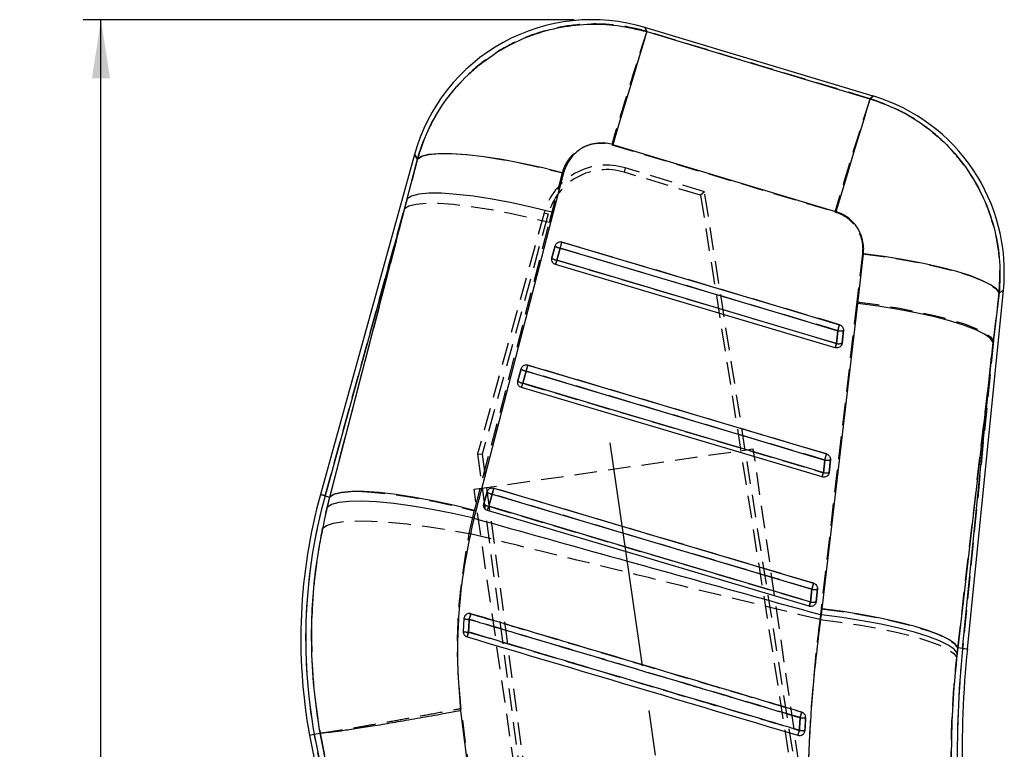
# Model space of a CAD drawing. Extents: x 50 to 374, y 9 to 288.
# Tile 19 of 22: x 50 to 106, y 247 to 288. Entities that reach past the tile are written whole.
import ezdxf

# ---------------------------------------------------------------- set-up
doc = ezdxf.new("R2010")
doc.units = 0
doc.linetypes.add('CENTERX2', pattern=[20.32, 12.7, -2.54, 2.54, -2.54])
doc.linetypes.add('HIDDEN', pattern=[1.905, 1.27, -0.635])
doc.layers.get('0').update_dxf_attribs({"linetype": 'CONTINUOUS'})
doc.layers.add('FORMATO', color=179, linetype='CONTINUOUS')
doc.styles.add('SLDTEXTSTYLE0', font='TXT', dxfattribs={"width": 0.75})
doc.dimstyles.new('SLDDIMSTYLE1', dxfattribs={"dimtxt": 3.5, "dimasz": 3.302, "dimexe": 0, "dimexo": 0.0625, "dimgap": 0.875, "dimtad": 1, "dimdec": 0, "dimrnd": 1e-09, "dimzin": 12, "dimtxsty": 'SLDTEXTSTYLE0', "dimsah": 1, "dimcen": 0.09, "dimazin": 3, "dimtfac": 1, "dimtdec": 0, "dimtofl": 0, "dimtmove": 0, "dimatfit": 3, "dimtolj": 1, "dimtzin": 12})

# ---------------------------------------------------------------- blocks, each defined once
blk = doc.blocks.new('_D_1')
at = {"layer": 'FORMATO'}
for p, q in [((81.554, 288.102), (53.934, 288.102)), ((54.934, 97.204), (54.934, 288.102)), ((83.774, 97.204), (53.934, 97.204))]:
    blk.add_line(p, q, dxfattribs=at)
for points in [[(54.934, 288.102), (54.426, 284.8), (55.442, 284.8)], [(54.934, 97.204), (55.442, 100.506), (54.426, 100.506)]]:
    blk.add_solid(points, dxfattribs=at)
at = {"layer": 'FORMATO', "insert": (50.422, 186.728), "char_height": 3.5, "attachment_point": 1, "rotation": 90, "style": 'SLDTEXTSTYLE0'}
blk.add_mtext('191', dxfattribs=at)

msp = doc.modelspace()

# ---------------------------------------------------------------- linework, layer by layer
at = {"color": 7, "linetype": 'CONTINUOUS'}
for p, q in [((98.3878, 283.7986), (85.5353, 287.6637)), ((96.285, 277.2887), (83.7263, 281.0629)), ((72.5755, 280.5091), (67.2805, 261.3649)), ((72.1664, 278.0129), (72.7445, 280.2526)), ((80.9609, 279.4845), (80.3782, 277.2463)), ((72.1664, 278.0129), (67.5418, 261.2926)), ((67.8074, 261.2192), (72.1664, 278.0129)), ((80.3782, 277.2463), (76.0178, 260.4536)), ((80.3039, 274.689), (80.4925, 275.3708)), ((80.582, 274.5563), (80.7706, 275.2382)), ((97.509, 272.1288), (97.8316, 274.9161)), ((80.2991, 274.669), (80.3039, 274.689)), ((80.582, 274.5563), (80.5107, 274.3166)), ((96.2447, 269.6308), (80.5107, 274.3166)), ((103.6805, 252.6739), (105.7075, 272.8493)), ((105.469, 272.7147), (105.1415, 269.9281)), ((95.5066, 254.9286), (97.509, 272.1288)), ((96.388, 270.587), (96.316, 269.8705)), ((96.7059, 270.6062), (96.634, 269.8896)), ((96.316, 269.8705), (96.2447, 269.6308)), ((96.634, 269.8896), (96.6143, 269.8096)), ((105.1415, 269.9281), (103.1408, 252.7281)), ((103.4107, 252.701), (105.1415, 269.9281)), ((78.3879, 267.7615), (78.5765, 268.4433)), ((78.666, 267.6288), (78.8546, 268.3107)), ((78.3831, 267.7413), (78.3879, 267.7615)), ((95.5133, 262.3506), (78.5946, 267.3891)), ((95.6566, 263.3068), (95.5846, 262.5902)), ((95.9745, 263.3259), (95.9025, 262.6094)), ((95.9025, 262.6094), (95.883, 262.5295)), ((76.4719, 260.834), (76.6605, 261.5158)), ((67.5418, 261.2926), (67.8074, 261.2192)), ((67.6596, 260.6363), (67.8074, 261.2192)), ((76.75, 260.7013), (76.9386, 261.3831)), ((76.0178, 260.4536), (75.9119, 260.0279)), ((76.467, 260.8137), (76.4719, 260.834)), ((94.7818, 255.0703), (76.6786, 260.4616)), ((94.9252, 256.0265), (94.8532, 255.3099)), ((95.2431, 256.0456), (95.1711, 255.3291)), ((95.1711, 255.3291), (95.1516, 255.2493)), ((95.4675, 254.5849), (95.5066, 254.9286)), ((75.3569, 254.3777), (75.3155, 253.6496)), ((75.3681, 254.4407), (75.3569, 254.3777)), ((103.1408, 252.7281), (103.1057, 252.4254)), ((103.4107, 252.701), (103.1408, 252.7281)), ((75.1699, 249.1876), (75.5433, 246.2361)), ((66.6655, 247.8176), (66.9318, 247.8682)), ((66.6655, 247.8176), (78.1795, 189.9998)), ((66.9318, 247.8682), (67.2658, 247.9317)), ((66.9318, 247.8682), (76.9663, 197.4804)), ((67.2662, 247.9317), (67.2658, 247.9317)), ((67.7724, 245.3272), (67.2662, 247.9317)), ((94.5188, 247.99), (94.5384, 248.0808))]:
    msp.add_line(p, q, dxfattribs=at)
at = {"color": 7, "linetype": 'HIDDEN'}
for p, q in [((72.7381, 280.2622), (72.015, 277.4656)), ((80.1702, 276.6917), (80.8999, 279.4858)), ((84.4338, 279.7532), (84.3625, 279.5165)), ((88.6686, 278.2186), (84.3625, 279.5165)), ((88.8893, 278.4111), (84.4338, 279.7532)), ((88.8893, 278.4111), (88.6686, 278.2186)), ((88.6686, 278.2186), (102.4782, 190.4171)), ((102.7611, 190.4582), (88.8893, 278.4111)), ((67.5418, 261.2926), (72.015, 277.4656)), ((72.015, 277.4656), (67.7949, 261.2226)), ((79.8632, 277.2284), (76.1235, 263.655)), ((80.1022, 277.1625), (76.3815, 263.6373)), ((79.8632, 277.2284), (80.1022, 277.1625)), ((75.9459, 260.4521), (80.1702, 276.6917)), ((80.4925, 275.3705), (80.3039, 274.6887)), ((80.7727, 275.2384), (80.5841, 274.5566)), ((97.7763, 274.9137), (97.4624, 272.2106)), ((80.3039, 274.6887), (80.2972, 274.6583)), ((105.1499, 270.0116), (105.4673, 272.7138)), ((97.4624, 272.2106), (95.4481, 254.9261)), ((96.3181, 269.8706), (96.3901, 270.5871)), ((96.6341, 269.89), (96.7061, 270.6066)), ((96.6184, 269.8204), (96.6341, 269.89)), ((103.1412, 252.7281), (105.1499, 270.0116)), ((105.1499, 270.0116), (103.4107, 252.701)), ((78.5764, 268.443), (78.3878, 267.7612)), ((78.8568, 268.3109), (78.6682, 267.629)), ((78.3878, 267.7612), (78.3811, 267.7303)), ((75.9249, 261.6564), (91.6351, 263.9378)), ((102.4143, 189.7116), (91.6351, 263.9378)), ((76.1235, 263.655), (76.3815, 263.6373)), ((76.1235, 263.655), (86.1617, 188.0476)), ((76.3815, 263.6373), (86.4447, 188.0887)), ((95.5868, 262.5903), (95.6588, 263.3068)), ((95.9027, 262.6097), (95.9747, 263.3263)), ((95.8872, 262.5406), (95.9027, 262.6097)), ((86.7041, 187.4301), (75.9249, 261.6564)), ((76.6604, 261.5155), (76.4718, 260.8336)), ((67.7949, 261.2226), (67.3853, 259.4587)), ((67.5418, 261.2926), (67.7949, 261.2226)), ((76.9408, 261.3833), (76.7522, 260.7015)), ((75.6523, 259.1639), (75.9459, 260.4521)), ((76.4718, 260.8336), (76.465, 260.8025)), ((94.8554, 255.31), (94.9274, 256.0266)), ((95.1712, 255.3295), (95.2432, 256.046)), ((95.1559, 255.2607), (95.1712, 255.3295)), ((95.4481, 254.9261), (95.3802, 254.3188)), ((103.0804, 252.1931), (103.1412, 252.7281)), ((103.4107, 252.701), (103.1412, 252.7281)), ((75.697, 245.5014), (75.1986, 249.3211)), ((77.06, 197.0096), (66.9318, 247.8682)), ((67.2668, 247.9318), (67.2669, 247.9319)), ((67.2669, 247.9319), (67.918, 244.594)), ((94.5384, 248.0808), (94.5255, 248.0094))]:
    msp.add_line(p, q, dxfattribs=at)
at = {"color": 8, "linetype": 'CONTINUOUS', "flags": 128}
for points in [[(85.5353, 287.6637), (85.5476, 287.6366), (85.6422, 287.4282)], [(98.2001, 283.6515), (98.367, 283.7823), (98.3878, 283.7986)], [(72.7445, 280.2526), (72.595, 280.4795), (72.5755, 280.5091)], [(105.7075, 272.8493), (105.6812, 272.8344), (105.469, 272.7147)], [(67.2805, 261.3649), (67.2968, 261.3604), (67.3459, 261.3468), (67.4275, 261.3242), (67.5418, 261.2926)], [(103.4107, 252.701), (103.5287, 252.6891), (103.613, 252.6807), (103.6636, 252.6756), (103.6805, 252.6739)]]:
    msp.add_lwpolyline(points, dxfattribs=at)
at = {"color": 7, "linetype": 'HIDDEN', "flags": 128}
for points in [[(85.6388, 287.4357), (85.5464, 287.6391), (85.5353, 287.6637)], [(98.1995, 283.6509), (91.9725, 285.5273), (85.6388, 287.4357)], [(98.3878, 283.7986), (98.3668, 283.7821), (98.1995, 283.6509)], [(83.6681, 281.0618), (90.003, 279.158), (96.2312, 277.2862)], [(72.5755, 280.5091), (72.5928, 280.4827), (72.7381, 280.2622)], [(72.7381, 280.2622), (72.9716, 280.4183), (73.3729, 280.523), (73.9331, 280.5741), (74.6398, 280.5704), (75.4773, 280.5121), (76.427, 280.4004), (77.4679, 280.2378), (78.5769, 280.0279), (79.7294, 279.7754), (80.8999, 279.4858)], [(72.015, 277.4656), (72.256, 277.6186), (72.6627, 277.7209), (73.2262, 277.7704), (73.934, 277.7659), (74.7707, 277.7076), (75.718, 277.5966), (76.7549, 277.4355), (77.8589, 277.2278), (79.0057, 276.9781), (80.1702, 276.6917)], [(96.4893, 270.9255), (95.9056, 271.0993), (93.571, 271.7946), (84.2325, 274.5758), (80.8718, 275.5766)], [(96.3901, 270.5871), (95.8065, 270.7609), (93.4719, 271.4563), (84.1334, 274.2375), (80.7727, 275.2384)], [(97.7763, 274.9137), (98.9491, 274.7585), (100.0891, 274.5768), (101.1717, 274.3725), (102.1738, 274.15), (103.0739, 273.9141), (103.8527, 273.6698), (104.4935, 273.4223), (104.9826, 273.177), (105.3096, 272.9391), (105.4673, 272.7138)], [(80.5841, 274.5566), (81.1678, 274.3828), (83.5024, 273.6874), (92.8408, 270.9062), (96.3181, 269.8706)], [(105.4673, 272.7138), (105.6806, 272.8341), (105.7075, 272.8493)], [(97.4624, 272.2106), (98.6293, 272.0547), (99.7637, 271.8726), (100.8417, 271.6682), (101.8403, 271.4458), (102.7384, 271.2102), (103.5169, 270.9662), (104.1593, 270.7192), (104.652, 270.4743), (104.9846, 270.2368), (105.1499, 270.0116)], [(95.6588, 263.3068), (95.0751, 263.4807), (92.7405, 264.176), (83.4021, 266.9572), (78.8568, 268.3109)], [(95.7578, 263.6452), (95.1742, 263.8191), (92.8396, 264.5143), (83.5011, 267.2955), (78.9558, 268.6491)], [(78.6682, 267.629), (79.2518, 267.4552), (81.5864, 266.7599), (90.9249, 263.9787), (95.5868, 262.5903)], [(67.7949, 261.2226), (68.0359, 261.3759), (68.4425, 261.4785), (69.0056, 261.5283), (69.713, 261.5242), (70.5492, 261.4662), (71.4959, 261.3557), (72.5323, 261.195), (73.6357, 260.9876), (74.7819, 260.7382), (75.9459, 260.4521)], [(95.0264, 256.365), (94.4428, 256.5388), (92.1082, 257.2341), (82.7697, 260.0152), (77.0398, 261.7216)], [(67.5418, 261.2926), (67.4275, 261.3242), (67.3459, 261.3468), (67.2968, 261.3604), (67.2805, 261.3649)], [(94.9274, 256.0266), (94.3437, 256.2004), (92.0091, 256.8957), (82.6707, 259.6768), (76.9408, 261.3833)], [(76.7522, 260.7015), (77.3359, 260.5277), (79.6705, 259.8324), (89.0089, 257.0512), (94.8554, 255.31)], [(67.3853, 259.4587), (67.6188, 259.627), (68.023, 259.7542), (68.5888, 259.8375), (69.3037, 259.875), (70.1519, 259.8659), (71.1144, 259.8104), (72.1698, 259.7098), (73.2948, 259.5662), (74.4643, 259.3829), (75.6523, 259.1639)], [(95.4481, 254.9261), (96.6156, 254.7703), (97.7507, 254.5883), (98.8295, 254.384), (99.8288, 254.1617), (100.7276, 253.9261), (101.5068, 253.6823), (102.1498, 253.4353), (102.6429, 253.1905), (102.9758, 252.9531), (103.1412, 252.7281)], [(95.3802, 254.3188), (96.5476, 254.1734), (97.6827, 254.0017), (98.7615, 253.8072), (99.7612, 253.5941), (100.6605, 253.367), (101.4404, 253.1306), (102.0844, 252.8899), (102.5788, 252.6501), (102.9131, 252.4161), (103.0804, 252.1931)]]:
    msp.add_lwpolyline(points, dxfattribs=at)
at = {"color": 7, "linetype": 'CONTINUOUS', "flags": 128}
for points in [[(85.6422, 287.4282), (85.5918, 287.2615), (85.4927, 286.9327), (85.3469, 286.4485), (85.1575, 285.8195), (84.9286, 285.0591), (84.6651, 284.1836), (84.3726, 283.2115), (84.0575, 282.1639), (83.7263, 281.0629)], [(85.6422, 287.4282), (91.9718, 285.5246), (98.2001, 283.6515)], [(98.2001, 283.6515), (98.1498, 283.4849), (98.0506, 283.1561), (97.9049, 282.6722), (97.7156, 282.0434), (97.4868, 281.2834), (97.2234, 280.4082), (96.9311, 279.4365), (96.616, 278.3893), (96.285, 277.2887)], [(72.7445, 280.2526), (72.9816, 280.4118), (73.3875, 280.5192), (73.9532, 280.5726), (74.6659, 280.5707), (75.5098, 280.5135), (76.4661, 280.4024), (77.5135, 280.2398), (78.6285, 280.0293), (79.7862, 279.7757), (80.9609, 279.4845)], [(80.3782, 277.2463), (79.2083, 277.5349), (78.0551, 277.7863), (76.9441, 277.9951), (75.8998, 278.1565), (74.9455, 278.2671), (74.1021, 278.3243), (73.3883, 278.327), (72.82, 278.275), (72.4097, 278.1696), (72.1664, 278.0129)], [(80.7706, 275.2382), (80.7874, 275.2946), (80.8041, 275.3509), (80.8202, 275.4049), (80.835, 275.4545), (80.848, 275.498), (80.8586, 275.5337), (80.8665, 275.5602), (80.8714, 275.5766)], [(80.8714, 275.5766), (81.4551, 275.4027), (83.7897, 274.7074), (93.1284, 271.9263), (96.4889, 270.9255)], [(80.7706, 275.2382), (81.3542, 275.0643), (83.6889, 274.369), (93.0276, 271.5878), (96.388, 270.587)], [(105.469, 272.7147), (105.3128, 272.9402), (104.9888, 273.1781), (104.5039, 273.4233), (103.8683, 273.6707), (103.0957, 273.9149), (102.2024, 274.1509), (101.2074, 274.3735), (100.1319, 274.5781), (98.9986, 274.7602), (97.8316, 274.9161)], [(96.316, 269.8705), (95.7324, 270.0443), (93.3977, 270.7396), (84.0591, 273.5208), (80.582, 274.5563)], [(105.1415, 269.9281), (104.9775, 270.1534), (104.6477, 270.3909), (104.1592, 270.6358), (103.5221, 270.8827), (102.7499, 271.1266), (101.8588, 271.3623), (100.8676, 271.5849), (99.797, 271.7896), (98.6695, 271.9722), (97.509, 272.1288)], [(96.388, 270.587), (96.4048, 270.6435), (96.4216, 270.6997), (96.4377, 270.7537), (96.4525, 270.8034), (96.4654, 270.8469), (96.4761, 270.8826), (96.484, 270.9091), (96.4889, 270.9255)], [(78.8546, 268.3107), (78.8714, 268.3671), (78.8881, 268.4234), (78.9042, 268.4774), (78.919, 268.527), (78.932, 268.5705), (78.9426, 268.6062), (78.9505, 268.6327), (78.9554, 268.6491)], [(78.8546, 268.3107), (79.4382, 268.1368), (81.7729, 267.4415), (91.1116, 264.6603), (95.6566, 263.3068)], [(78.9554, 268.6491), (79.539, 268.4752), (81.8737, 267.7799), (91.2124, 264.9988), (95.7574, 263.6452)], [(78.5946, 267.3891), (78.5959, 267.3935), (78.5998, 267.4066), (78.6062, 267.428), (78.6148, 267.4569), (78.6255, 267.4927), (78.6378, 267.5341), (78.6514, 267.5799), (78.666, 267.6288)], [(95.5846, 262.5902), (95.001, 262.764), (92.6663, 263.4593), (83.3276, 266.2405), (78.666, 267.6288)], [(95.6566, 263.3068), (95.6734, 263.3632), (95.6902, 263.4195), (95.7063, 263.4735), (95.7211, 263.5231), (95.734, 263.5666), (95.7446, 263.6023), (95.7525, 263.6288), (95.7574, 263.6452)], [(95.5133, 262.3506), (95.5146, 262.355), (95.5185, 262.368), (95.5248, 262.3894), (95.5334, 262.4183), (95.5441, 262.4541), (95.5564, 262.4955), (95.5701, 262.5413), (95.5846, 262.5902)], [(76.0178, 260.4536), (74.8481, 260.7421), (73.6951, 260.9934), (72.5842, 261.202), (71.5402, 261.3634), (70.586, 261.4738), (69.7428, 261.531), (69.0291, 261.5335), (68.4609, 261.4815), (68.0506, 261.3759), (67.8074, 261.2192)], [(77.0394, 261.7216), (77.0345, 261.7052), (77.0266, 261.6787), (77.016, 261.643), (77.003, 261.5995), (76.9882, 261.5498), (76.9721, 261.4958), (76.9554, 261.4396), (76.9386, 261.3831)], [(77.0394, 261.7216), (77.623, 261.5477), (79.9577, 260.8524), (89.2963, 258.0713), (95.026, 256.3649)], [(75.9119, 260.0279), (74.7337, 260.2942), (73.5724, 260.5238), (72.454, 260.7113), (71.4031, 260.8528), (70.4433, 260.9451), (69.5958, 260.9861), (68.8794, 260.9749), (68.3101, 260.9117), (67.9004, 260.798), (67.6596, 260.6363)], [(76.9386, 261.3831), (77.5222, 261.2093), (79.8569, 260.514), (89.1956, 257.7329), (94.9252, 256.0265)], [(76.75, 260.7013), (76.7354, 260.6524), (76.7218, 260.6066), (76.7094, 260.5652), (76.6988, 260.5294), (76.6902, 260.5004), (76.6838, 260.4791), (76.6799, 260.466), (76.6786, 260.4616)], [(94.8532, 255.3099), (94.2695, 255.4837), (91.9349, 256.1791), (82.5962, 258.9602), (76.75, 260.7013)], [(95.026, 256.3649), (95.0211, 256.3486), (95.0132, 256.322), (95.0026, 256.2864), (94.9896, 256.2429), (94.9748, 256.1932), (94.9588, 256.1392), (94.942, 256.0829), (94.9252, 256.0265)], [(94.8532, 255.3099), (94.8386, 255.2611), (94.825, 255.2152), (94.8127, 255.1738), (94.802, 255.1381), (94.7934, 255.1091), (94.787, 255.0878), (94.7831, 255.0747), (94.7818, 255.0703)], [(103.1408, 252.7281), (102.9767, 252.9534), (102.6469, 253.1909), (102.1582, 253.4357), (101.521, 253.6827), (100.7486, 253.9265), (99.8573, 254.1622), (98.8658, 254.3847), (97.795, 254.5894), (96.6674, 254.772), (95.5066, 254.9286)], [(103.1057, 252.4254), (102.9406, 252.6495), (102.6099, 252.885), (102.1205, 253.127), (101.4827, 253.3704), (100.7099, 253.61), (99.8184, 253.841), (98.8267, 254.0583), (97.7558, 254.2574), (96.6282, 254.4342), (95.4675, 254.5849)]]:
    msp.add_lwpolyline(points, dxfattribs=at)
at = {"color": 7, "linetype": 'CONTINUOUS'}
for centre, radius, start, end in [((82.5538, 277.7492), 10.353, 73.13198, 164.57515), ((95.4063, 273.8842), 10.353, 354.19782, 73.39323), ((80.8283, 275.717), 0.4823, 225.87526, 263.12357), ((80.6398, 275.0354), 0.4825, 225.88019, 263.11412), ((96.5155, 271.1199), 0.5479, 256.55089, 290.34252), ((96.4435, 270.4036), 0.5482, 256.55604, 290.33209), ((78.9124, 268.7897), 0.4825, 225.87917, 263.11861), ((78.7238, 268.1079), 0.4825, 225.87973, 263.11835), ((95.784, 263.8395), 0.5478, 256.54842, 290.34559), ((95.7121, 263.123), 0.5478, 256.54831, 290.34574), ((76.9964, 261.8621), 0.4825, 225.87516, 263.12032), ((96.6409, 253.2443), 30.4627, 164.53948, 190.26223), ((96.6409, 253.2443), 30.1916, 164.53948, 190.25718), ((76.8078, 261.1803), 0.4825, 225.87558, 263.12012), ((95.0526, 256.5592), 0.5477, 256.54683, 290.34754), ((94.9806, 255.8426), 0.5477, 256.54672, 290.34769), ((75.659, 255.4591), 1.1228, 254.39416, 269.75245), ((126.2624, 239.3632), 52.7768, 163.16598, 163.51854), ((75.6019, 255.0304), 1.4103, 258.2813, 270.50181), ((108.4023, 243.7947), 34.2286, 163.31828, 163.79966), ((162.7479, 246.7394), 59.6359, 174.262786, 188.261361), ((162.7479, 246.7394), 59.3648, 174.262786, 188.262323), ((134.4744, 236.9218), 41.9215, 163.09808, 163.53939), ((94.4272, 250.1472), 1.3557, 263.38536, 276.5155), ((120.5814, 240.1725), 27.5142, 163.28696, 163.89003), ((94.4071, 249.7934), 1.7176, 264.06377, 274.38307)]:
    msp.add_arc(centre, radius, start, end, dxfattribs=at)
at = {"color": 7, "linetype": 'HIDDEN'}
for centre, radius, start, end in [((368.1282, 196.6024), 296.7339, 162.175019, 163.463248), ((360.3705, 199.0895), 275.471, 162.123255, 163.508947), ((83.3813, 276.2591), 3.6492, 73.2366, 164.59632), ((83.3811, 276.2605), 3.4007, 73.22626, 164.61871), ((80.8344, 275.7326), 0.498, 226.64653, 262.88922), ((61.0664, 281.1967), 20.5874, 343.17711, 344.15796), ((80.6457, 275.0507), 0.4979, 226.64031, 262.89199), ((71.8656, 277.0951), 9.0806, 342.18267, 343.76615), ((76.6594, 276.5524), 20.6128, 343.17814, 344.1583), ((96.5165, 271.1113), 0.5392, 256.44795, 290.59011), ((87.6728, 272.3872), 9.0042, 342.1745, 343.76995), ((96.4445, 270.3947), 0.5391, 256.44678, 290.59153), ((78.9185, 268.8052), 0.4982, 226.64262, 262.88634), ((60.0202, 274.0097), 19.6798, 343.16729, 344.19349), ((78.7299, 268.1234), 0.4982, 226.64458, 262.88542), ((70.3561, 270.0464), 8.6565, 342.1231, 343.78394), ((76.8879, 268.9861), 19.6112, 343.1663, 344.19649), ((95.7851, 263.8309), 0.539, 256.45112, 290.59444), ((95.7131, 263.1142), 0.5389, 256.44766, 290.59807), ((87.318, 264.9949), 8.6113, 342.11685, 343.78528), ((77.0025, 261.8778), 0.4983, 226.64887, 262.88927), ((58.687, 266.9089), 19.0718, 343.15868, 344.2176), ((96.6409, 253.2443), 30.1916, 164.53948, 190.25718), ((76.814, 261.1962), 0.4985, 226.65428, 262.87963), ((68.6523, 263.056), 8.4352, 342.08748, 343.7918), ((76.7143, 261.5399), 19.0293, 343.15833, 344.21994), ((95.0537, 256.5502), 0.5386, 256.4424, 290.60457), ((86.7925, 257.6537), 8.3967, 342.08121, 343.79243), ((94.9816, 255.8338), 0.5388, 256.45128, 290.6012), ((75.6453, 255.259), 0.9273, 251.87794, 270.54331), ((36.8783, 265.9485), 40.4786, 343.32238, 343.7877), ((75.5889, 254.7277), 1.1123, 255.7671, 271.29939), ((40.2685, 264.0592), 36.8563, 343.09903, 343.53933), ((162.7479, 246.7394), 59.6359, 174.262786, 188.261361), ((33.5242, 266.9507), 63.4016, 343.363867, 343.656441), ((94.4225, 250.0546), 1.2642, 263.15865, 277.20586), ((12.158, 272.4261), 85.6061, 343.286644, 343.479868), ((94.3997, 249.6537), 1.5789, 263.83953, 275.04131)]:
    msp.add_arc(centre, radius, start, end, dxfattribs=at)
for points, knots in [([(85.6388, 287.4357), (85.4292, 287.4934), (84.6691, 287.7029), (83.3142, 287.887), (81.6049, 287.8498), (79.9353, 287.5263), (78.2792, 286.9191), (76.7301, 286.0185), (75.347, 284.8432), (74.2108, 283.4862), (73.3011, 281.9521), (72.9258, 280.8255), (72.7381, 280.2622)], [0, 0, 0, 0, 0.0397525, 0.1441913, 0.2486298, 0.3511384, 0.4536476, 0.5697088, 0.676652, 0.783597, 0.8917978, 1, 1, 1, 1]), ([(105.4673, 272.7138), (105.4963, 273.2175), (105.5599, 274.3242), (105.3145, 276.0286), (104.7215, 277.921), (103.7718, 279.6298), (102.5434, 281.0857), (101.2512, 282.1871), (99.798, 283.078), (98.7323, 283.46), (98.1995, 283.6509)], [0, 0, 0, 0, 0.1063099, 0.2335374, 0.3607631, 0.5233608, 0.642349, 0.761337, 0.8806684, 1, 1, 1, 1]), ([(80.8999, 279.4858), (80.9014, 279.4917), (80.9673, 279.7407), (81.1837, 280.2139), (81.6384, 280.685), (82.1831, 281.0093), (82.794, 281.1829), (83.3405, 281.1531), (83.6227, 281.0745), (83.6681, 281.0618)], [0, 0, 0, 0, 0.0052186, 0.2197881, 0.4346535, 0.5507194, 0.7539122, 0.960473, 1, 1, 1, 1]), ([(96.2312, 277.2862), (96.4586, 277.1965), (96.687, 277.1062), (97.08, 276.8221), (97.3745, 276.5224), (97.6926, 275.9307), (97.8105, 275.3923), (97.7841, 275.0233), (97.7763, 274.9137)], [0, 0, 0, 0, 0.2351557, 0.2362459, 0.472331, 0.6352458, 0.8916198, 1, 1, 1, 1]), ([(67.3853, 259.4587), (67.25, 258.6983), (66.9793, 257.1777), (66.787, 254.8358), (66.7657, 252.4629), (66.9153, 250.146), (67.1537, 248.6444), (67.2668, 247.9318)], [0, 0, 0, 0, 0.2007328, 0.4014639, 0.6076469, 0.8138303, 1, 1, 1, 1]), ([(75.1986, 249.3211), (75.1428, 249.9057), (74.9593, 251.8302), (74.9871, 255.1594), (75.4289, 257.8189), (75.6523, 259.1639)], [0, 0, 0, 0, 0.1773846, 0.5839757, 1, 1, 1, 1]), ([(95.3802, 254.3188), (92.3901, 255.0515), (85.8133, 256.6631), (79.2381, 258.2814), (75.6523, 259.1639)], [0, 0, 0, 0, 0.45463677, 1, 1, 1, 1]), ([(75.4042, 254.5191), (75.4234, 254.5467), (75.45, 254.5849), (75.4909, 254.6053), (75.5023, 254.611)], [0, 0, 0, 0, 0.7224824, 1, 1, 1, 1]), ([(75.6541, 254.3317), (75.6482, 254.2432), (75.6324, 254.0048), (75.6212, 253.7659), (75.6142, 253.6157)], [0, 0, 0, 0, 0.37117459, 1, 1, 1, 1]), ([(94.2719, 248.7993), (91.147, 249.7279), (85.8687, 251.2963), (79.6628, 253.1405), (76.5818, 254.056), (75.6541, 254.3317)], [0, 0, 0, 0, 0.5035309, 0.8505244, 1, 1, 1, 1]), ([(75.6567, 254.6593), (75.6575, 254.6594), (75.6875, 254.6647), (75.7178, 254.6557), (75.7472, 254.647)], [0, 0, 0, 0, 0.0268396, 1, 1, 1, 1]), ([(75.7472, 254.647), (75.9383, 254.5902), (76.9078, 254.3018), (80.9904, 253.0875), (87.0048, 251.2986), (92.2409, 249.7412), (94.3638, 249.1097)], [0, 0, 0, 0, 0.0307992, 0.1562195, 0.6579007, 1, 1, 1, 1]), ([(95.3802, 254.3188), (95.2485, 253.1922), (94.9853, 250.939), (94.7638, 247.4782), (94.6673, 243.9743), (94.7312, 241.6265), (94.7632, 240.4526)], [0, 0, 0, 0, 0.246887, 0.4937778, 0.7468838, 1, 1, 1, 1]), ([(75.6142, 253.6157), (78.7403, 252.6868), (84.0206, 251.1176), (90.2259, 249.2737), (93.3052, 248.3587), (94.2302, 248.0838)], [0, 0, 0, 0, 0.50377813, 0.85092987, 1, 1, 1, 1]), ([(102.9897, 241.8393), (102.9245, 242.689), (102.7943, 244.3883), (102.7577, 246.9826), (102.8351, 249.5973), (102.9986, 251.3279), (103.0804, 252.1931)], [0, 0, 0, 0, 0.24601007, 0.49200083, 0.74600403, 1, 1, 1, 1]), ([(67.2669, 247.9319), (67.3295, 247.9375), (67.4546, 247.9487), (67.9197, 248.0187), (68.5796, 248.1267), (69.4284, 248.2719), (70.4436, 248.4505), (71.5919, 248.6564), (72.8451, 248.8847), (74.0171, 249.1008), (74.8088, 249.2483), (75.1527, 249.3126), (75.1986, 249.3211)], [0, 0, 0, 0, 0.1140588, 0.2281175, 0.3421761, 0.4562347, 0.5702958, 0.684357, 0.798422, 0.912487, 0.9883157, 1, 1, 1, 1]), ([(94.2302, 248.0838), (94.2361, 248.1855), (94.25, 248.424), (94.2639, 248.6625), (94.2719, 248.7993)], [0, 0, 0, 0, 0.4260005, 1, 1, 1, 1]), ([(94.5811, 248.8003), (94.5693, 248.6023), (94.5551, 248.3625), (94.5409, 248.1226), (94.5384, 248.0808)], [0, 0, 0, 0, 0.8259578, 1, 1, 1, 1])]:
    msp.add_open_spline(points, degree=3, knots=knots, dxfattribs=at)
at = {"color": 7, "linetype": 'CONTINUOUS'}
for points, knots in [([(72.7445, 280.2526), (72.7548, 280.289), (72.9299, 280.9104), (73.3892, 282.0848), (74.3326, 283.6483), (75.5353, 285.0147), (77.0701, 286.2517), (78.7913, 287.1457), (80.605, 287.6799), (82.2873, 287.8875), (83.9907, 287.8311), (85.0917, 287.5625), (85.6422, 287.4282)], [0, 0, 0, 0, 0.0069128, 0.1179643, 0.2290144, 0.3389211, 0.4488262, 0.5875949, 0.6903339, 0.7930729, 0.8965363, 1, 1, 1, 1]), ([(98.2001, 283.6515), (98.793, 283.4365), (99.9178, 283.0286), (101.4063, 282.0715), (102.7384, 280.8995), (103.8535, 279.4913), (104.7093, 277.8968), (105.2687, 276.2317), (105.5567, 274.4837), (105.4983, 273.3044), (105.469, 272.7147)], [0, 0, 0, 0, 0.13284901, 0.25201176, 0.37117473, 0.50632409, 0.62885859, 0.75139443, 0.87569677, 1, 1, 1, 1]), ([(83.7263, 281.0629), (83.7249, 281.0633), (83.4916, 281.1335), (82.9992, 281.195), (82.3535, 281.0569), (81.7653, 280.7414), (81.2454, 280.245), (81.0574, 279.7424), (80.9609, 279.4845)], [0, 0, 0, 0, 0.0012028, 0.204637, 0.4080481, 0.5466784, 0.7674255, 1, 1, 1, 1]), ([(97.8316, 274.9161), (97.8324, 274.9228), (97.8608, 275.1763), (97.8308, 275.6901), (97.5797, 276.2905), (97.1895, 276.7883), (96.7699, 277.1133), (96.413, 277.2424), (96.285, 277.2887)], [0, 0, 0, 0, 0.00666, 0.2518117, 0.4971848, 0.6319886, 0.8679803, 1, 1, 1, 1]), ([(80.4925, 275.3708), (80.5017, 275.3961), (80.5225, 275.453), (80.5869, 275.5252), (80.6761, 275.576), (80.776, 275.596), (80.8405, 275.5828), (80.8714, 275.5766)], [0, 0, 0, 0, 0.1692407, 0.3813027, 0.5933904, 0.805473, 1, 1, 1, 1]), ([(80.5107, 274.3166), (80.4792, 274.3294), (80.4162, 274.355), (80.3443, 274.4299), (80.2998, 274.522), (80.2893, 274.6059), (80.2968, 274.6542), (80.2991, 274.669)], [0, 0, 0, 0, 0.2231918, 0.4463377, 0.6710663, 0.8992251, 1, 1, 1, 1]), ([(96.4889, 270.9255), (96.4916, 270.9246), (96.5269, 270.9138), (96.591, 270.8799), (96.6621, 270.8044), (96.7039, 270.7102), (96.7094, 270.6409), (96.706, 270.6069), (96.7059, 270.6062)], [0, 0, 0, 0, 0.0203329, 0.2639889, 0.5076297, 0.7512824, 0.9949253, 1, 1, 1, 1]), ([(96.6143, 269.8096), (96.5983, 269.7787), (96.5662, 269.7171), (96.4822, 269.6515), (96.3835, 269.6167), (96.3008, 269.6163), (96.2562, 269.6279), (96.2447, 269.6308)], [0, 0, 0, 0, 0.2321836, 0.4644574, 0.6946042, 0.9210692, 1, 1, 1, 1]), ([(78.5765, 268.4433), (78.5857, 268.4685), (78.6065, 268.5254), (78.6708, 268.5976), (78.7599, 268.6485), (78.8599, 268.6685), (78.9245, 268.6553), (78.9554, 268.6491)], [0, 0, 0, 0, 0.1689126, 0.380987, 0.5930703, 0.8051453, 1, 1, 1, 1]), ([(78.5946, 267.3891), (78.5631, 267.4019), (78.5002, 267.4276), (78.4283, 267.5024), (78.3838, 267.5945), (78.3732, 267.6783), (78.3808, 267.7266), (78.3831, 267.7413)], [0, 0, 0, 0, 0.22326682, 0.44648834, 0.67129439, 0.89953132, 1, 1, 1, 1]), ([(95.7574, 263.6452), (95.7601, 263.6444), (95.7953, 263.6335), (95.8595, 263.5998), (95.9305, 263.5243), (95.9725, 263.43), (95.9779, 263.3608), (95.9746, 263.3266), (95.9745, 263.3259)], [0, 0, 0, 0, 0.019975, 0.2636343, 0.5072826, 0.7509465, 0.9945986, 1, 1, 1, 1]), ([(95.883, 262.5295), (95.8669, 262.4986), (95.8349, 262.4369), (95.7509, 262.3713), (95.6522, 262.3365), (95.5695, 262.336), (95.5248, 262.3476), (95.5133, 262.3506)], [0, 0, 0, 0, 0.23211321, 0.46429454, 0.6943599, 0.92075488, 1, 1, 1, 1]), ([(76.6605, 261.5158), (76.6696, 261.541), (76.6904, 261.5979), (76.7547, 261.6701), (76.8438, 261.7209), (76.9438, 261.741), (77.0084, 261.7279), (77.0394, 261.7216)], [0, 0, 0, 0, 0.1686979, 0.3807625, 0.592848, 0.8049239, 1, 1, 1, 1]), ([(67.2658, 247.9317), (67.1371, 248.7642), (66.8788, 250.4356), (66.7376, 253.4064), (66.8819, 256.8468), (67.3988, 259.3656), (67.6596, 260.6363)], [0, 0, 0, 0, 0.1969326, 0.395362, 0.6949575, 1, 1, 1, 1]), ([(76.6786, 260.4616), (76.6471, 260.4744), (76.5842, 260.5001), (76.5123, 260.5749), (76.4677, 260.667), (76.4572, 260.7508), (76.4647, 260.799), (76.467, 260.8137)], [0, 0, 0, 0, 0.2233289, 0.446575, 0.6714302, 0.8997487, 1, 1, 1, 1]), ([(75.9119, 260.0279), (75.6813, 258.9529), (75.2168, 256.7866), (74.9865, 253.8464), (74.9821, 251.3023), (75.1072, 249.894), (75.1699, 249.1876)], [0, 0, 0, 0, 0.3043298, 0.6133115, 0.8060418, 1, 1, 1, 1]), ([(75.9119, 260.0279), (78.6486, 259.2626), (85.1649, 257.4404), (91.6854, 255.6332), (95.4675, 254.5849)], [0, 0, 0, 0, 0.4199753, 1, 1, 1, 1]), ([(95.026, 256.3649), (95.0578, 256.352), (95.1216, 256.3261), (95.1942, 256.2506), (95.2388, 256.158), (95.2467, 256.086), (95.2434, 256.0491), (95.2431, 256.0456)], [0, 0, 0, 0, 0.2436617, 0.4873047, 0.7309636, 0.9746266, 1, 1, 1, 1]), ([(95.1516, 255.2493), (95.1356, 255.2184), (95.1035, 255.1567), (95.0195, 255.091), (94.9209, 255.0562), (94.8381, 255.0557), (94.7934, 255.0673), (94.7818, 255.0703)], [0, 0, 0, 0, 0.2320722, 0.4641969, 0.694202, 0.9205354, 1, 1, 1, 1]), ([(75.7472, 254.6474), (75.7154, 254.6537), (75.6498, 254.6668), (75.5489, 254.645), (75.46, 254.5924), (75.3974, 254.52), (75.3768, 254.4643), (75.3681, 254.4407)], [0, 0, 0, 0, 0.2017524, 0.4152845, 0.6288129, 0.8423556, 1, 1, 1, 1]), ([(75.6143, 253.6202), (75.6212, 253.7689), (75.6323, 254.0078), (75.6481, 254.2463), (75.6541, 254.3363)], [0, 0, 0, 0, 0.62243, 1, 1, 1, 1]), ([(75.6541, 254.3363), (75.8487, 254.2784), (76.8216, 253.9891), (80.9078, 252.774), (85.9673, 251.2696), (91.2001, 249.7137), (93.3196, 249.0835), (94.2711, 248.8005)], [0, 0, 0, 0, 0.0313553, 0.1567764, 0.6584604, 0.8466715, 1, 1, 1, 1]), ([(94.3637, 249.1098), (94.1698, 249.1675), (93.1975, 249.4567), (89.1121, 250.6719), (83.1005, 252.4601), (77.8673, 254.0168), (75.7472, 254.6474)], [0, 0, 0, 0, 0.0312554, 0.1566756, 0.6583564, 1, 1, 1, 1]), ([(94.7528, 240.5388), (94.7267, 241.6992), (94.6746, 244.02), (94.7871, 247.5408), (95.0316, 251.0769), (95.3222, 253.4156), (95.4675, 254.5849)], [0, 0, 0, 0, 0.246889, 0.4937672, 0.7468869, 1, 1, 1, 1]), ([(75.3155, 253.6496), (75.3173, 253.6152), (75.321, 253.5464), (75.3697, 253.4535), (75.4417, 253.3808), (75.5032, 253.3562), (75.5329, 253.3444)], [0, 0, 0, 0, 0.25475085, 0.50953168, 0.76404712, 1, 1, 1, 1]), ([(75.5329, 253.3444), (78.6353, 252.4215), (84.8403, 250.5758), (91.0452, 248.7301), (94.1477, 247.8072)], [0, 0, 0, 0, 0.5, 1, 1, 1, 1]), ([(94.2295, 248.085), (94.0349, 248.1429), (93.062, 248.4321), (88.9758, 249.6471), (83.918, 251.151), (78.6859, 252.7068), (76.567, 253.3369), (75.6143, 253.6202)], [0, 0, 0, 0, 0.0313582, 0.1567907, 0.6585207, 0.8464606, 1, 1, 1, 1]), ([(103.1057, 252.4254), (103.0217, 251.5758), (102.8538, 249.8767), (102.7618, 247.2526), (102.7864, 244.5894), (102.9196, 242.8065), (102.9862, 241.915)], [0, 0, 0, 0, 0.24583225, 0.49167195, 0.74582309, 1, 1, 1, 1]), ([(75.1699, 249.1876), (75.124, 249.1791), (74.7974, 249.1185), (74.0231, 248.9765), (72.867, 248.7691), (71.612, 248.5504), (70.4612, 248.3571), (69.443, 248.1937), (68.5907, 248.066), (67.9271, 247.9772), (67.458, 247.9276), (67.3301, 247.9303), (67.2662, 247.9317)], [0, 0, 0, 0, 0.01173216, 0.08346013, 0.1980319, 0.31260362, 0.42717137, 0.54173908, 0.65630423, 0.77086939, 0.88543468, 1, 1, 1, 1]), ([(94.2711, 248.8005), (94.2631, 248.6633), (94.2492, 248.4249), (94.2354, 248.1863), (94.2295, 248.085)], [0, 0, 0, 0, 0.57548532, 1, 1, 1, 1]), ([(94.5811, 248.8003), (94.5813, 248.8043), (94.583, 248.8423), (94.5718, 248.9153), (94.523, 249.0067), (94.4506, 249.0758), (94.3912, 249.0991), (94.3637, 249.1098)], [0, 0, 0, 0, 0.02994017, 0.28132553, 0.5326835, 0.78408608, 1, 1, 1, 1]), ([(94.5384, 248.0808), (94.5503, 248.2815), (94.5645, 248.5214), (94.5787, 248.7611), (94.5811, 248.8003)], [0, 0, 0, 0, 0.836635, 1, 1, 1, 1]), ([(94.1477, 247.8072), (94.1814, 247.8007), (94.2489, 247.7876), (94.3512, 247.8119), (94.4394, 247.8662), (94.4934, 247.9317), (94.5129, 247.9765), (94.5188, 247.99)], [0, 0, 0, 0, 0.2254974, 0.4509913, 0.6765811, 0.9023888, 1, 1, 1, 1])]:
    msp.add_open_spline(points, degree=3, knots=knots, dxfattribs=at)
at = {"layer": 'FORMATO', "linetype": 'CENTERX2'}
msp.add_line((83.5644, 264.2816), (95.1334, 184.6172), dxfattribs=at)

# ---------------------------------------------------------------- dimensions: what is measured, and where the dimension line sits
at = {"layer": 'FORMATO'}
dim = msp.add_linear_dim(base=(54.9339, 288.1022), p1=(84.7743, 97.2041), p2=(82.5538, 288.1022), angle=90, dimstyle='SLDDIMSTYLE1', dxfattribs=at)
dim.commit()
dim.dimension.update_dxf_attribs({"geometry": '_D_1', "text_midpoint": (54.9339, 190.6071), "dimtype": 160})

doc.saveas('drawing.dxf')
